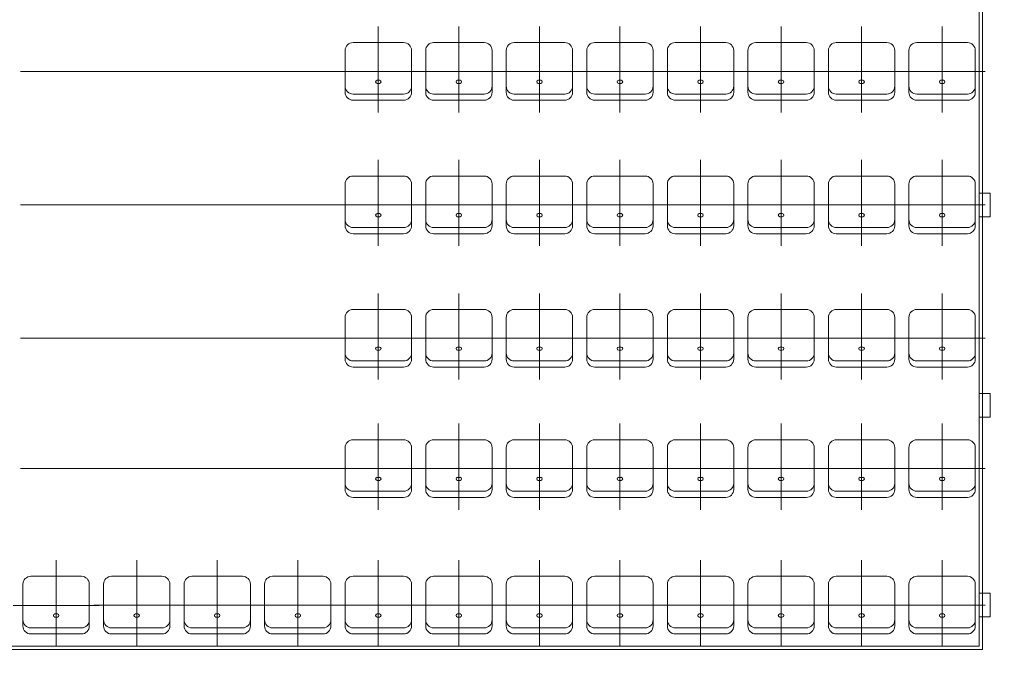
# Model space of a CAD drawing. Header units: millimetres. Extents: x 1962 to 3194, y -795 to -219.
# Tile 182 of 256: x 2482.96 to 2489.2, y -434.3 to -430.26. Entities that reach past the tile are written whole.
import ezdxf

# ---------------------------------------------------------------- set-up
doc = ezdxf.new("R2010")
doc.units = ezdxf.units.MM
doc.linetypes.add('ACAD_ISO03W100', pattern=[30, 12, -18])
doc.layers.get('0').update_dxf_attribs({"lineweight": 5})
doc.layers.get('Defpoints').update_dxf_attribs({"lineweight": 9})
doc.layers.add('A_obiekty trybuny', color=126, linetype='Continuous', lineweight=9)
doc.layers.add('A_wymiary detale', color=82, linetype='Continuous', lineweight=9)
doc.styles.add('wymiary pzt', font='txt')
doc.dimstyles.new('wymiary detale', dxfattribs={"dimtxt": 0.2, "dimasz": 0.05, "dimexe": 0.05, "dimexo": 0, "dimgap": 0.02, "dimtad": 1, "dimdec": 0, "dimlfac": 100, "dimzin": 0, "dimtxsty": 'wymiary pzt', "dimblk": 'OBLIQUE', "dimcen": 0.1, "dimdle": 0.05, "dimadec": 1, "dimazin": 0, "dimtfac": 1, "dimtmove": 0, "dimatfit": 3, "dimfxl": 0, "dimarcsym": 0})

# ---------------------------------------------------------------- blocks, each defined once
blk = doc.blocks.new('zw$C8B4')
at = {"layer": 'A_obiekty trybuny'}
for p, q in [((20.43, 1.6134), (20.43, 7.0204)), ((20.45, -0.02), (20.45, 6.9454)), ((20.43, 0.7684), (20.43, 4.5604)), ((16.785, 3.8229), (16.465, 3.8229)), ((17.295, 3.8229), (16.975, 3.8229)), ((17.805, 3.8229), (17.485, 3.8229)), ((18.315, 3.8229), (17.995, 3.8229)), ((18.825, 3.8229), (18.505, 3.8229)), ((19.335, 3.8229), (19.015, 3.8229)), ((19.845, 3.8229), (19.525, 3.8229)), ((20.355, 3.8229), (20.035, 3.8229)), ((16.415, 3.7729), (16.415, 3.5079)), ((16.835, 3.5079), (16.835, 3.7729)), ((16.925, 3.7729), (16.925, 3.5079)), ((17.345, 3.5079), (17.345, 3.7729)), ((17.435, 3.7729), (17.435, 3.5079)), ((17.855, 3.5079), (17.855, 3.7729)), ((17.945, 3.7729), (17.945, 3.5079)), ((18.365, 3.5079), (18.365, 3.7729)), ((18.455, 3.7729), (18.455, 3.5079)), ((18.875, 3.5079), (18.875, 3.7729)), ((18.965, 3.7729), (18.965, 3.5079)), ((19.385, 3.5079), (19.385, 3.7729)), ((19.475, 3.7729), (19.475, 3.5079)), ((19.895, 3.5079), (19.895, 3.7729)), ((19.985, 3.7729), (19.985, 3.5079)), ((20.405, 3.5079), (20.405, 3.7729)), ((20.43, 0), (20.43, 3.7154)), ((14.36, 3.6404), (16.49, 3.6404)), ((16.6255, 3.5848), (16.6169, 3.5848)), ((16.6169, 3.5649), (16.6255, 3.5649)), ((16.6331, 3.5848), (16.6255, 3.5848)), ((16.6255, 3.5649), (16.6331, 3.5649)), ((17.1355, 3.5848), (17.1269, 3.5848)), ((17.1269, 3.5649), (17.1355, 3.5649)), ((17.1431, 3.5848), (17.1355, 3.5848)), ((17.1355, 3.5649), (17.1431, 3.5649)), ((17.6455, 3.5848), (17.6369, 3.5848)), ((17.6369, 3.5649), (17.6455, 3.5649)), ((17.6531, 3.5848), (17.6455, 3.5848)), ((17.6455, 3.5649), (17.6531, 3.5649)), ((18.1555, 3.5848), (18.1469, 3.5848)), ((18.1469, 3.5649), (18.1555, 3.5649)), ((18.1631, 3.5848), (18.1555, 3.5848)), ((18.1555, 3.5649), (18.1631, 3.5649)), ((18.6655, 3.5848), (18.6569, 3.5848)), ((18.6569, 3.5649), (18.6655, 3.5649)), ((18.6731, 3.5848), (18.6655, 3.5848)), ((18.6655, 3.5649), (18.6731, 3.5649)), ((19.1755, 3.5848), (19.1669, 3.5848)), ((19.1669, 3.5649), (19.1755, 3.5649)), ((19.1831, 3.5848), (19.1755, 3.5848)), ((19.1755, 3.5649), (19.1831, 3.5649)), ((19.6855, 3.5848), (19.6769, 3.5848)), ((19.6769, 3.5649), (19.6855, 3.5649)), ((19.6931, 3.5848), (19.6855, 3.5848)), ((19.6855, 3.5649), (19.6931, 3.5649)), ((20.1955, 3.5848), (20.1869, 3.5848)), ((20.1869, 3.5649), (20.1955, 3.5649)), ((20.2031, 3.5848), (20.1955, 3.5848)), ((20.1955, 3.5649), (20.2031, 3.5649)), ((16.465, 3.4967), (16.785, 3.4967)), ((16.975, 3.4967), (17.295, 3.4967)), ((17.485, 3.4967), (17.805, 3.4967)), ((17.995, 3.4967), (18.315, 3.4967)), ((18.505, 3.4967), (18.825, 3.4967)), ((19.015, 3.4967), (19.335, 3.4967)), ((19.525, 3.4967), (19.845, 3.4967)), ((20.035, 3.4967), (20.355, 3.4967)), ((16.465, 3.4579), (16.785, 3.4579)), ((16.975, 3.4579), (17.295, 3.4579)), ((17.485, 3.4579), (17.805, 3.4579)), ((17.995, 3.4579), (18.315, 3.4579)), ((18.505, 3.4579), (18.825, 3.4579)), ((19.015, 3.4579), (19.335, 3.4579)), ((19.525, 3.4579), (19.845, 3.4579)), ((20.035, 3.4579), (20.355, 3.4579)), ((16.785, 2.9779), (16.465, 2.9779)), ((17.295, 2.9779), (16.975, 2.9779)), ((17.805, 2.9779), (17.485, 2.9779)), ((18.315, 2.9779), (17.995, 2.9779)), ((18.825, 2.9779), (18.505, 2.9779)), ((19.335, 2.9779), (19.015, 2.9779)), ((19.845, 2.9779), (19.525, 2.9779)), ((20.355, 2.9779), (20.035, 2.9779)), ((16.415, 2.9279), (16.415, 2.6629)), ((16.835, 2.6629), (16.835, 2.9279)), ((16.925, 2.9279), (16.925, 2.6629)), ((17.345, 2.6629), (17.345, 2.9279)), ((17.435, 2.9279), (17.435, 2.6629)), ((17.855, 2.6629), (17.855, 2.9279)), ((17.945, 2.9279), (17.945, 2.6629)), ((18.365, 2.6629), (18.365, 2.9279)), ((18.455, 2.9279), (18.455, 2.6629)), ((18.875, 2.6629), (18.875, 2.9279)), ((18.965, 2.9279), (18.965, 2.6629)), ((19.385, 2.6629), (19.385, 2.9279)), ((19.475, 2.9279), (19.475, 2.6629)), ((19.895, 2.6629), (19.895, 2.9279)), ((19.985, 2.9279), (19.985, 2.6629)), ((20.405, 2.6629), (20.405, 2.9279)), ((14.36, 2.7954), (16.49, 2.7954)), ((16.6255, 2.7398), (16.6169, 2.7398)), ((16.6169, 2.7199), (16.6255, 2.7199)), ((16.6331, 2.7398), (16.6255, 2.7398)), ((16.6255, 2.7199), (16.6331, 2.7199)), ((17.1355, 2.7398), (17.1269, 2.7398)), ((17.1269, 2.7199), (17.1355, 2.7199)), ((17.1431, 2.7398), (17.1355, 2.7398)), ((17.1355, 2.7199), (17.1431, 2.7199)), ((17.6455, 2.7398), (17.6369, 2.7398)), ((17.6369, 2.7199), (17.6455, 2.7199)), ((17.6531, 2.7398), (17.6455, 2.7398)), ((17.6455, 2.7199), (17.6531, 2.7199)), ((18.1555, 2.7398), (18.1469, 2.7398)), ((18.1469, 2.7199), (18.1555, 2.7199)), ((18.1631, 2.7398), (18.1555, 2.7398)), ((18.1555, 2.7199), (18.1631, 2.7199)), ((18.6655, 2.7398), (18.6569, 2.7398)), ((18.6569, 2.7199), (18.6655, 2.7199)), ((18.6731, 2.7398), (18.6655, 2.7398)), ((18.6655, 2.7199), (18.6731, 2.7199)), ((19.1755, 2.7398), (19.1669, 2.7398)), ((19.1669, 2.7199), (19.1755, 2.7199)), ((19.1831, 2.7398), (19.1755, 2.7398)), ((19.1755, 2.7199), (19.1831, 2.7199)), ((19.6855, 2.7398), (19.6769, 2.7398)), ((19.6769, 2.7199), (19.6855, 2.7199)), ((19.6931, 2.7398), (19.6855, 2.7398)), ((19.6855, 2.7199), (19.6931, 2.7199)), ((20.1955, 2.7398), (20.1869, 2.7398)), ((20.1869, 2.7199), (20.1955, 2.7199)), ((20.2031, 2.7398), (20.1955, 2.7398)), ((20.1955, 2.7199), (20.2031, 2.7199)), ((16.465, 2.6517), (16.785, 2.6517)), ((16.975, 2.6517), (17.295, 2.6517)), ((17.485, 2.6517), (17.805, 2.6517)), ((17.995, 2.6517), (18.315, 2.6517)), ((18.505, 2.6517), (18.825, 2.6517)), ((19.015, 2.6517), (19.335, 2.6517)), ((19.525, 2.6517), (19.845, 2.6517)), ((20.035, 2.6517), (20.355, 2.6517)), ((16.465, 2.6129), (16.785, 2.6129)), ((16.975, 2.6129), (17.295, 2.6129)), ((17.485, 2.6129), (17.805, 2.6129)), ((17.995, 2.6129), (18.315, 2.6129)), ((18.505, 2.6129), (18.825, 2.6129)), ((19.015, 2.6129), (19.335, 2.6129)), ((19.525, 2.6129), (19.845, 2.6129)), ((20.035, 2.6129), (20.355, 2.6129)), ((16.785, 2.1329), (16.465, 2.1329)), ((17.295, 2.1329), (16.975, 2.1329)), ((17.805, 2.1329), (17.485, 2.1329)), ((18.315, 2.1329), (17.995, 2.1329)), ((18.825, 2.1329), (18.505, 2.1329)), ((19.335, 2.1329), (19.015, 2.1329)), ((19.845, 2.1329), (19.525, 2.1329)), ((20.355, 2.1329), (20.035, 2.1329)), ((16.415, 2.0829), (16.415, 1.8179)), ((16.835, 1.8179), (16.835, 2.0829)), ((16.925, 2.0829), (16.925, 1.8179)), ((17.345, 1.8179), (17.345, 2.0829)), ((17.435, 2.0829), (17.435, 1.8179)), ((17.855, 1.8179), (17.855, 2.0829)), ((17.945, 2.0829), (17.945, 1.8179)), ((18.365, 1.8179), (18.365, 2.0829)), ((18.455, 2.0829), (18.455, 1.8179)), ((18.875, 1.8179), (18.875, 2.0829)), ((18.965, 2.0829), (18.965, 1.8179)), ((19.385, 1.8179), (19.385, 2.0829)), ((19.475, 2.0829), (19.475, 1.8179)), ((19.895, 1.8179), (19.895, 2.0829)), ((19.985, 2.0829), (19.985, 1.8179)), ((20.405, 1.8179), (20.405, 2.0829)), ((14.36, 1.9504), (16.49, 1.9504)), ((16.6255, 1.8948), (16.6169, 1.8948)), ((16.6169, 1.8749), (16.6255, 1.8749)), ((16.6331, 1.8948), (16.6255, 1.8948)), ((16.6255, 1.8749), (16.6331, 1.8749)), ((17.1355, 1.8948), (17.1269, 1.8948)), ((17.1269, 1.8749), (17.1355, 1.8749)), ((17.1431, 1.8948), (17.1355, 1.8948)), ((17.1355, 1.8749), (17.1431, 1.8749)), ((17.6455, 1.8948), (17.6369, 1.8948)), ((17.6369, 1.8749), (17.6455, 1.8749)), ((17.6531, 1.8948), (17.6455, 1.8948)), ((17.6455, 1.8749), (17.6531, 1.8749)), ((18.1555, 1.8948), (18.1469, 1.8948)), ((18.1469, 1.8749), (18.1555, 1.8749)), ((18.1631, 1.8948), (18.1555, 1.8948)), ((18.1555, 1.8749), (18.1631, 1.8749)), ((18.6655, 1.8948), (18.6569, 1.8948)), ((18.6569, 1.8749), (18.6655, 1.8749)), ((18.6731, 1.8948), (18.6655, 1.8948)), ((18.6655, 1.8749), (18.6731, 1.8749)), ((19.1755, 1.8948), (19.1669, 1.8948)), ((19.1669, 1.8749), (19.1755, 1.8749)), ((19.1831, 1.8948), (19.1755, 1.8948)), ((19.1755, 1.8749), (19.1831, 1.8749)), ((19.6855, 1.8948), (19.6769, 1.8948)), ((19.6769, 1.8749), (19.6855, 1.8749)), ((19.6931, 1.8948), (19.6855, 1.8948)), ((19.6855, 1.8749), (19.6931, 1.8749)), ((20.1955, 1.8948), (20.1869, 1.8948)), ((20.1869, 1.8749), (20.1955, 1.8749)), ((20.2031, 1.8948), (20.1955, 1.8948)), ((20.1955, 1.8749), (20.2031, 1.8749)), ((16.465, 1.8067), (16.785, 1.8067)), ((16.465, 1.7679), (16.785, 1.7679)), ((16.975, 1.8067), (17.295, 1.8067)), ((16.975, 1.7679), (17.295, 1.7679)), ((17.485, 1.8067), (17.805, 1.8067)), ((17.485, 1.7679), (17.805, 1.7679)), ((17.995, 1.8067), (18.315, 1.8067)), ((17.995, 1.7679), (18.315, 1.7679)), ((18.505, 1.8067), (18.825, 1.8067)), ((18.505, 1.7679), (18.825, 1.7679)), ((19.015, 1.8067), (19.335, 1.8067)), ((19.015, 1.7679), (19.335, 1.7679)), ((19.525, 1.8067), (19.845, 1.8067)), ((19.525, 1.7679), (19.845, 1.7679)), ((20.035, 1.8067), (20.355, 1.8067)), ((20.035, 1.7679), (20.355, 1.7679)), ((16.415, 1.2579), (16.415, 0.9929)), ((16.785, 1.3079), (16.465, 1.3079)), ((16.835, 0.9929), (16.835, 1.2579)), ((16.925, 1.2579), (16.925, 0.9929)), ((17.295, 1.3079), (16.975, 1.3079)), ((17.345, 0.9929), (17.345, 1.2579)), ((17.435, 1.2579), (17.435, 0.9929)), ((17.805, 1.3079), (17.485, 1.3079)), ((17.855, 0.9929), (17.855, 1.2579)), ((17.945, 1.2579), (17.945, 0.9929)), ((18.315, 1.3079), (17.995, 1.3079)), ((18.365, 0.9929), (18.365, 1.2579)), ((18.455, 1.2579), (18.455, 0.9929)), ((18.825, 1.3079), (18.505, 1.3079)), ((18.875, 0.9929), (18.875, 1.2579)), ((18.965, 1.2579), (18.965, 0.9929)), ((19.335, 1.3079), (19.015, 1.3079)), ((19.385, 0.9929), (19.385, 1.2579)), ((19.475, 1.2579), (19.475, 0.9929)), ((19.845, 1.3079), (19.525, 1.3079)), ((19.895, 0.9929), (19.895, 1.2579)), ((19.985, 1.2579), (19.985, 0.9929)), ((20.355, 1.3079), (20.035, 1.3079)), ((20.405, 0.9929), (20.405, 1.2579)), ((14.36, 1.1254), (16.49, 1.1254)), ((16.6255, 1.0698), (16.6169, 1.0698)), ((16.6331, 1.0698), (16.6255, 1.0698)), ((17.1355, 1.0698), (17.1269, 1.0698)), ((17.1431, 1.0698), (17.1355, 1.0698)), ((17.6455, 1.0698), (17.6369, 1.0698)), ((17.6531, 1.0698), (17.6455, 1.0698)), ((18.1555, 1.0698), (18.1469, 1.0698)), ((18.1631, 1.0698), (18.1555, 1.0698)), ((18.6655, 1.0698), (18.6569, 1.0698)), ((18.6731, 1.0698), (18.6655, 1.0698)), ((19.1755, 1.0698), (19.1669, 1.0698)), ((19.1831, 1.0698), (19.1755, 1.0698)), ((19.6855, 1.0698), (19.6769, 1.0698)), ((19.6931, 1.0698), (19.6855, 1.0698)), ((20.1955, 1.0698), (20.1869, 1.0698)), ((20.2031, 1.0698), (20.1955, 1.0698)), ((16.6169, 1.0499), (16.6255, 1.0499)), ((16.6255, 1.0499), (16.6331, 1.0499)), ((17.1269, 1.0499), (17.1355, 1.0499)), ((17.1355, 1.0499), (17.1431, 1.0499)), ((17.6369, 1.0499), (17.6455, 1.0499)), ((17.6455, 1.0499), (17.6531, 1.0499)), ((18.1469, 1.0499), (18.1555, 1.0499)), ((18.1555, 1.0499), (18.1631, 1.0499)), ((18.6569, 1.0499), (18.6655, 1.0499)), ((18.6655, 1.0499), (18.6731, 1.0499)), ((19.1669, 1.0499), (19.1755, 1.0499)), ((19.1755, 1.0499), (19.1831, 1.0499)), ((19.6769, 1.0499), (19.6855, 1.0499)), ((19.6855, 1.0499), (19.6931, 1.0499)), ((20.1869, 1.0499), (20.1955, 1.0499)), ((20.1955, 1.0499), (20.2031, 1.0499)), ((16.465, 0.9817), (16.785, 0.9817)), ((16.465, 0.9429), (16.785, 0.9429)), ((16.975, 0.9817), (17.295, 0.9817)), ((16.975, 0.9429), (17.295, 0.9429)), ((17.485, 0.9817), (17.805, 0.9817)), ((17.485, 0.9429), (17.805, 0.9429)), ((17.995, 0.9817), (18.315, 0.9817)), ((17.995, 0.9429), (18.315, 0.9429)), ((18.505, 0.9817), (18.825, 0.9817)), ((18.505, 0.9429), (18.825, 0.9429)), ((19.015, 0.9817), (19.335, 0.9817)), ((19.015, 0.9429), (19.335, 0.9429)), ((19.525, 0.9817), (19.845, 0.9817)), ((19.525, 0.9429), (19.845, 0.9429)), ((20.035, 0.9817), (20.355, 0.9817)), ((20.035, 0.9429), (20.355, 0.9429)), ((14.745, 0.4429), (14.425, 0.4429)), ((15.255, 0.4429), (14.935, 0.4429)), ((15.765, 0.4429), (15.445, 0.4429)), ((16.275, 0.4429), (15.955, 0.4429)), ((16.785, 0.4429), (16.465, 0.4429)), ((17.295, 0.4429), (16.975, 0.4429)), ((17.805, 0.4429), (17.485, 0.4429)), ((18.315, 0.4429), (17.995, 0.4429)), ((18.825, 0.4429), (18.505, 0.4429)), ((19.335, 0.4429), (19.015, 0.4429)), ((19.845, 0.4429), (19.525, 0.4429)), ((20.355, 0.4429), (20.035, 0.4429)), ((14.375, 0.3929), (14.375, 0.1279)), ((14.795, 0.1279), (14.795, 0.3929)), ((14.885, 0.3929), (14.885, 0.1279)), ((15.305, 0.1279), (15.305, 0.3929)), ((15.395, 0.3929), (15.395, 0.1279)), ((15.815, 0.1279), (15.815, 0.3929)), ((15.905, 0.3929), (15.905, 0.1279)), ((16.325, 0.1279), (16.325, 0.3929)), ((16.415, 0.3929), (16.415, 0.1279)), ((16.835, 0.1279), (16.835, 0.3929)), ((16.925, 0.3929), (16.925, 0.1279)), ((17.345, 0.1279), (17.345, 0.3929)), ((17.435, 0.3929), (17.435, 0.1279)), ((17.855, 0.1279), (17.855, 0.3929)), ((17.945, 0.3929), (17.945, 0.1279)), ((18.365, 0.1279), (18.365, 0.3929)), ((18.455, 0.3929), (18.455, 0.1279)), ((18.875, 0.1279), (18.875, 0.3929)), ((18.965, 0.3929), (18.965, 0.1279)), ((19.385, 0.1279), (19.385, 0.3929)), ((19.475, 0.3929), (19.475, 0.1279)), ((19.895, 0.1279), (19.895, 0.3929)), ((19.985, 0.3929), (19.985, 0.1279)), ((20.405, 0.1279), (20.405, 0.3929)), ((14.5855, 0.2048), (14.5769, 0.2048)), ((14.5931, 0.2048), (14.5855, 0.2048)), ((15.0955, 0.2048), (15.0869, 0.2048)), ((15.1031, 0.2048), (15.0955, 0.2048)), ((15.6055, 0.2048), (15.5969, 0.2048)), ((15.6131, 0.2048), (15.6055, 0.2048)), ((16.1155, 0.2048), (16.1069, 0.2048)), ((16.1231, 0.2048), (16.1155, 0.2048)), ((16.6255, 0.2048), (16.6169, 0.2048)), ((16.6331, 0.2048), (16.6255, 0.2048)), ((17.1355, 0.2048), (17.1269, 0.2048)), ((17.1431, 0.2048), (17.1355, 0.2048)), ((17.6455, 0.2048), (17.6369, 0.2048)), ((17.6531, 0.2048), (17.6455, 0.2048)), ((18.1555, 0.2048), (18.1469, 0.2048)), ((18.1631, 0.2048), (18.1555, 0.2048)), ((18.6655, 0.2048), (18.6569, 0.2048)), ((18.6731, 0.2048), (18.6655, 0.2048)), ((19.1755, 0.2048), (19.1669, 0.2048)), ((19.1831, 0.2048), (19.1755, 0.2048)), ((19.6855, 0.2048), (19.6769, 0.2048)), ((19.6931, 0.2048), (19.6855, 0.2048)), ((20.1955, 0.2048), (20.1869, 0.2048)), ((20.2031, 0.2048), (20.1955, 0.2048)), ((14.5769, 0.1849), (14.5855, 0.1849)), ((14.5855, 0.1849), (14.5931, 0.1849)), ((15.0869, 0.1849), (15.0955, 0.1849)), ((15.0955, 0.1849), (15.1031, 0.1849)), ((15.5969, 0.1849), (15.6055, 0.1849)), ((15.6055, 0.1849), (15.6131, 0.1849)), ((16.1069, 0.1849), (16.1155, 0.1849)), ((16.1155, 0.1849), (16.1231, 0.1849)), ((16.6169, 0.1849), (16.6255, 0.1849)), ((16.6255, 0.1849), (16.6331, 0.1849)), ((17.1269, 0.1849), (17.1355, 0.1849)), ((17.1355, 0.1849), (17.1431, 0.1849)), ((17.6369, 0.1849), (17.6455, 0.1849)), ((17.6455, 0.1849), (17.6531, 0.1849)), ((18.1469, 0.1849), (18.1555, 0.1849)), ((18.1555, 0.1849), (18.1631, 0.1849)), ((18.6569, 0.1849), (18.6655, 0.1849)), ((18.6655, 0.1849), (18.6731, 0.1849)), ((19.1669, 0.1849), (19.1755, 0.1849)), ((19.1755, 0.1849), (19.1831, 0.1849)), ((19.6769, 0.1849), (19.6855, 0.1849)), ((19.6855, 0.1849), (19.6931, 0.1849)), ((20.1869, 0.1849), (20.1955, 0.1849)), ((20.1955, 0.1849), (20.2031, 0.1849)), ((14.425, 0.1167), (14.745, 0.1167)), ((14.425, 0.0779), (14.745, 0.0779)), ((14.935, 0.1167), (15.255, 0.1167)), ((14.935, 0.0779), (15.255, 0.0779)), ((15.445, 0.1167), (15.765, 0.1167)), ((15.445, 0.0779), (15.765, 0.0779)), ((15.955, 0.1167), (16.275, 0.1167)), ((15.955, 0.0779), (16.275, 0.0779)), ((16.465, 0.1167), (16.785, 0.1167)), ((16.465, 0.0779), (16.785, 0.0779)), ((16.975, 0.1167), (17.295, 0.1167)), ((16.975, 0.0779), (17.295, 0.0779)), ((17.485, 0.1167), (17.805, 0.1167)), ((17.485, 0.0779), (17.805, 0.0779)), ((17.995, 0.1167), (18.315, 0.1167)), ((17.995, 0.0779), (18.315, 0.0779)), ((18.505, 0.1167), (18.825, 0.1167)), ((18.505, 0.0779), (18.825, 0.0779)), ((19.015, 0.1167), (19.335, 0.1167)), ((19.015, 0.0779), (19.335, 0.0779)), ((19.525, 0.1167), (19.845, 0.1167)), ((19.525, 0.0779), (19.845, 0.0779)), ((20.035, 0.1167), (20.355, 0.1167)), ((20.035, 0.0779), (20.355, 0.0779)), ((0.07, 0), (20.43, 0)), ((0.05, -0.02), (20.45, -0.02))]:
    blk.add_line(p, q, dxfattribs=at)
at = {"layer": 'A_obiekty trybuny', "linetype": 'ACAD_ISO03W100', "ltscale": 0.1}
for p, q in [((16.625, 3.38), (16.625, 3.9247)), ((17.135, 3.38), (17.135, 3.9247)), ((17.645, 3.38), (17.645, 3.9247)), ((18.155, 3.38), (18.155, 3.9247)), ((18.665, 3.38), (18.665, 3.9247)), ((19.175, 3.38), (19.175, 3.9247)), ((19.685, 3.38), (19.685, 3.9247)), ((20.195, 3.38), (20.195, 3.9247)), ((16.8974, 3.6404), (16.3526, 3.6404)), ((17.4074, 3.6404), (16.8626, 3.6404)), ((17.9174, 3.6404), (17.3726, 3.6404)), ((18.4274, 3.6404), (17.8826, 3.6404)), ((18.9374, 3.6404), (18.3926, 3.6404)), ((19.4474, 3.6404), (18.9026, 3.6404)), ((19.9574, 3.6404), (19.4126, 3.6404)), ((20.4674, 3.6404), (19.9226, 3.6404)), ((16.625, 2.535), (16.625, 3.0797)), ((17.135, 2.535), (17.135, 3.0797)), ((17.645, 2.535), (17.645, 3.0797)), ((18.155, 2.535), (18.155, 3.0797)), ((18.665, 2.535), (18.665, 3.0797)), ((19.175, 2.535), (19.175, 3.0797)), ((19.685, 2.535), (19.685, 3.0797)), ((20.195, 2.535), (20.195, 3.0797)), ((16.8974, 2.7954), (16.3526, 2.7954)), ((17.4074, 2.7954), (16.8626, 2.7954)), ((17.9174, 2.7954), (17.3726, 2.7954)), ((18.4274, 2.7954), (17.8826, 2.7954)), ((18.9374, 2.7954), (18.3926, 2.7954)), ((19.4474, 2.7954), (18.9026, 2.7954)), ((19.9574, 2.7954), (19.4126, 2.7954)), ((20.4674, 2.7954), (19.9226, 2.7954)), ((16.625, 1.69), (16.625, 2.2347)), ((17.135, 1.69), (17.135, 2.2347)), ((17.645, 1.69), (17.645, 2.2347)), ((18.155, 1.69), (18.155, 2.2347)), ((18.665, 1.69), (18.665, 2.2347)), ((19.175, 1.69), (19.175, 2.2347)), ((19.685, 1.69), (19.685, 2.2347)), ((20.195, 1.69), (20.195, 2.2347)), ((16.8974, 1.9504), (16.3526, 1.9504)), ((17.4074, 1.9504), (16.8626, 1.9504)), ((17.9174, 1.9504), (17.3726, 1.9504)), ((18.4274, 1.9504), (17.8826, 1.9504)), ((18.9374, 1.9504), (18.3926, 1.9504)), ((19.4474, 1.9504), (18.9026, 1.9504)), ((19.9574, 1.9504), (19.4126, 1.9504)), ((20.4674, 1.9504), (19.9226, 1.9504)), ((16.625, 0.865), (16.625, 1.4097)), ((17.135, 0.865), (17.135, 1.4097)), ((17.645, 0.865), (17.645, 1.4097)), ((18.155, 0.865), (18.155, 1.4097)), ((18.665, 0.865), (18.665, 1.4097)), ((19.175, 0.865), (19.175, 1.4097)), ((19.685, 0.865), (19.685, 1.4097)), ((20.195, 0.865), (20.195, 1.4097)), ((16.8974, 1.1254), (16.3526, 1.1254)), ((17.4074, 1.1254), (16.8626, 1.1254)), ((17.9174, 1.1254), (17.3726, 1.1254)), ((18.4274, 1.1254), (17.8826, 1.1254)), ((18.9374, 1.1254), (18.3926, 1.1254)), ((19.4474, 1.1254), (18.9026, 1.1254)), ((19.9574, 1.1254), (19.4126, 1.1254)), ((20.4674, 1.1254), (19.9226, 1.1254)), ((14.585, 0), (14.585, 0.5447)), ((15.095, 0), (15.095, 0.5447)), ((15.605, 0), (15.605, 0.5447)), ((16.115, 0), (16.115, 0.5447)), ((16.625, 0), (16.625, 0.5447)), ((17.135, 0), (17.135, 0.5447)), ((17.645, 0), (17.645, 0.5447)), ((18.155, 0), (18.155, 0.5447)), ((18.665, 0), (18.665, 0.5447)), ((19.175, 0), (19.175, 0.5447)), ((19.685, 0), (19.685, 0.5447)), ((20.195, 0), (20.195, 0.5447)), ((14.8583, 0.2575), (14.3136, 0.2575)), ((15.3674, 0.2604), (14.8226, 0.2604)), ((15.8774, 0.2604), (15.3326, 0.2604)), ((16.3883, 0.2604), (15.8436, 0.2604)), ((16.8974, 0.2604), (16.3526, 0.2604)), ((17.4074, 0.2604), (16.8626, 0.2604)), ((17.9174, 0.2604), (17.3726, 0.2604)), ((18.4274, 0.2604), (17.8826, 0.2604)), ((18.9374, 0.2604), (18.3926, 0.2604)), ((19.4474, 0.2604), (18.9026, 0.2604)), ((19.9574, 0.2604), (19.4126, 0.2604)), ((20.4674, 0.2604), (19.9226, 0.2604))]:
    blk.add_line(p, q, dxfattribs=at)
at = {"layer": 'A_obiekty trybuny'}
for points in [[(20.43, 2.7204), (20.43, 2.8704), (20.5, 2.8704), (20.5, 2.7204)], [(20.5, 1.4504), (20.5, 1.6004), (20.43, 1.6004), (20.43, 1.4504)], [(20.43, 0.1854), (20.43, 0.3354), (20.5, 0.3354), (20.5, 0.1854)]]:
    blk.add_lwpolyline(points, close=True, dxfattribs=at)
for centre, radius, start, end in [((16.465, 3.7729), 0.05, 90, 180), ((16.785, 3.7729), 0.05, 0, 90), ((16.975, 3.7729), 0.05, 90, 180), ((17.295, 3.7729), 0.05, 0, 90), ((17.485, 3.7729), 0.05, 90, 180), ((17.805, 3.7729), 0.05, 0, 90), ((17.995, 3.7729), 0.05, 90, 180), ((18.315, 3.7729), 0.05, 0, 90), ((18.505, 3.7729), 0.05, 90, 180), ((18.825, 3.7729), 0.05, 0, 90), ((19.015, 3.7729), 0.05, 90, 180), ((19.335, 3.7729), 0.05, 0, 90), ((19.525, 3.7729), 0.05, 90, 180), ((19.845, 3.7729), 0.05, 0, 90), ((20.035, 3.7729), 0.05, 90, 180), ((20.355, 3.7729), 0.05, 0, 90), ((16.6181, 3.5744), 0.0105, 96.38935, 177.45285), ((16.6181, 3.5753), 0.0105, 182.54715, 263.61065), ((16.6319, 3.5744), 0.0105, 2.54715, 83.61065), ((16.6319, 3.5753), 0.0105, 276.38935, 357.45285), ((17.1281, 3.5744), 0.0105, 96.38935, 177.45285), ((17.1281, 3.5753), 0.0105, 182.54715, 263.61065), ((17.1419, 3.5744), 0.0105, 2.54715, 83.61065), ((17.1419, 3.5753), 0.0105, 276.38935, 357.45285), ((17.6381, 3.5744), 0.0105, 96.38935, 177.45285), ((17.6381, 3.5753), 0.0105, 182.54715, 263.61065), ((17.6519, 3.5744), 0.0105, 2.54715, 83.61065), ((17.6519, 3.5753), 0.0105, 276.38935, 357.45285), ((18.1481, 3.5744), 0.0105, 96.38935, 177.45285), ((18.1481, 3.5753), 0.0105, 182.54715, 263.61065), ((18.1619, 3.5744), 0.0105, 2.54715, 83.61065), ((18.1619, 3.5753), 0.0105, 276.38935, 357.45285), ((18.6581, 3.5744), 0.0105, 96.38935, 177.45285), ((18.6581, 3.5753), 0.0105, 182.54715, 263.61065), ((18.6719, 3.5744), 0.0105, 2.54715, 83.61065), ((18.6719, 3.5753), 0.0105, 276.38935, 357.45285), ((19.1681, 3.5744), 0.0105, 96.38935, 177.45285), ((19.1681, 3.5753), 0.0105, 182.54715, 263.61065), ((19.1819, 3.5744), 0.0105, 2.54715, 83.61065), ((19.1819, 3.5753), 0.0105, 276.38935, 357.45285), ((19.6781, 3.5744), 0.0105, 96.38935, 177.45285), ((19.6781, 3.5753), 0.0105, 182.54715, 263.61065), ((19.6919, 3.5744), 0.0105, 2.54715, 83.61065), ((19.6919, 3.5753), 0.0105, 276.38935, 357.45285), ((20.1881, 3.5744), 0.0105, 96.38935, 177.45285), ((20.1881, 3.5753), 0.0105, 182.54715, 263.61065), ((20.2019, 3.5744), 0.0105, 2.54715, 83.61065), ((20.2019, 3.5753), 0.0105, 276.38935, 357.45285), ((16.465, 3.5467), 0.05, 180, 270), ((16.465, 3.5079), 0.05, 180, 270), ((16.785, 3.5467), 0.05, 270, 0), ((16.785, 3.5079), 0.05, 270, 0), ((16.975, 3.5467), 0.05, 180, 270), ((16.975, 3.5079), 0.05, 180, 270), ((17.295, 3.5467), 0.05, 270, 0), ((17.295, 3.5079), 0.05, 270, 0), ((17.485, 3.5467), 0.05, 180, 270), ((17.485, 3.5079), 0.05, 180, 270), ((17.805, 3.5467), 0.05, 270, 0), ((17.805, 3.5079), 0.05, 270, 0), ((17.995, 3.5467), 0.05, 180, 270), ((17.995, 3.5079), 0.05, 180, 270), ((18.315, 3.5467), 0.05, 270, 0), ((18.315, 3.5079), 0.05, 270, 0), ((18.505, 3.5467), 0.05, 180, 270), ((18.505, 3.5079), 0.05, 180, 270), ((18.825, 3.5467), 0.05, 270, 0), ((18.825, 3.5079), 0.05, 270, 0), ((19.015, 3.5467), 0.05, 180, 270), ((19.015, 3.5079), 0.05, 180, 270), ((19.335, 3.5467), 0.05, 270, 0), ((19.335, 3.5079), 0.05, 270, 0), ((19.525, 3.5467), 0.05, 180, 270), ((19.525, 3.5079), 0.05, 180, 270), ((19.845, 3.5467), 0.05, 270, 0), ((19.845, 3.5079), 0.05, 270, 0), ((20.035, 3.5467), 0.05, 180, 270), ((20.035, 3.5079), 0.05, 180, 270), ((20.355, 3.5467), 0.05, 270, 0), ((20.355, 3.5079), 0.05, 270, 0), ((16.465, 2.9279), 0.05, 90, 180), ((16.785, 2.9279), 0.05, 0, 90), ((16.975, 2.9279), 0.05, 90, 180), ((17.295, 2.9279), 0.05, 0, 90), ((17.485, 2.9279), 0.05, 90, 180), ((17.805, 2.9279), 0.05, 0, 90), ((17.995, 2.9279), 0.05, 90, 180), ((18.315, 2.9279), 0.05, 0, 90), ((18.505, 2.9279), 0.05, 90, 180), ((18.825, 2.9279), 0.05, 0, 90), ((19.015, 2.9279), 0.05, 90, 180), ((19.335, 2.9279), 0.05, 0, 90), ((19.525, 2.9279), 0.05, 90, 180), ((19.845, 2.9279), 0.05, 0, 90), ((20.035, 2.9279), 0.05, 90, 180), ((20.355, 2.9279), 0.05, 0, 90), ((16.465, 2.7017), 0.05, 180, 270), ((16.6181, 2.7294), 0.0105, 96.38935, 177.45285), ((16.6181, 2.7303), 0.0105, 182.54715, 263.61065), ((16.6319, 2.7294), 0.0105, 2.54715, 83.61065), ((16.6319, 2.7303), 0.0105, 276.38935, 357.45285), ((16.785, 2.7017), 0.05, 270, 0), ((16.975, 2.7017), 0.05, 180, 270), ((17.1281, 2.7294), 0.0105, 96.38935, 177.45285), ((17.1281, 2.7303), 0.0105, 182.54715, 263.61065), ((17.1419, 2.7294), 0.0105, 2.54715, 83.61065), ((17.1419, 2.7303), 0.0105, 276.38935, 357.45285), ((17.295, 2.7017), 0.05, 270, 0), ((17.485, 2.7017), 0.05, 180, 270), ((17.6381, 2.7294), 0.0105, 96.38935, 177.45285), ((17.6381, 2.7303), 0.0105, 182.54715, 263.61065), ((17.6519, 2.7294), 0.0105, 2.54715, 83.61065), ((17.6519, 2.7303), 0.0105, 276.38935, 357.45285), ((17.805, 2.7017), 0.05, 270, 0), ((17.995, 2.7017), 0.05, 180, 270), ((18.1481, 2.7294), 0.0105, 96.38935, 177.45285), ((18.1481, 2.7303), 0.0105, 182.54715, 263.61065), ((18.1619, 2.7294), 0.0105, 2.54715, 83.61065), ((18.1619, 2.7303), 0.0105, 276.38935, 357.45285), ((18.315, 2.7017), 0.05, 270, 0), ((18.505, 2.7017), 0.05, 180, 270), ((18.6581, 2.7294), 0.0105, 96.38935, 177.45285), ((18.6581, 2.7303), 0.0105, 182.54715, 263.61065), ((18.6719, 2.7294), 0.0105, 2.54715, 83.61065), ((18.6719, 2.7303), 0.0105, 276.38935, 357.45285), ((18.825, 2.7017), 0.05, 270, 0), ((19.015, 2.7017), 0.05, 180, 270), ((19.1681, 2.7294), 0.0105, 96.38935, 177.45285), ((19.1681, 2.7303), 0.0105, 182.54715, 263.61065), ((19.1819, 2.7294), 0.0105, 2.54715, 83.61065), ((19.1819, 2.7303), 0.0105, 276.38935, 357.45285), ((19.335, 2.7017), 0.05, 270, 0), ((19.525, 2.7017), 0.05, 180, 270), ((19.6781, 2.7294), 0.0105, 96.38935, 177.45285), ((19.6781, 2.7303), 0.0105, 182.54715, 263.61065), ((19.6919, 2.7294), 0.0105, 2.54715, 83.61065), ((19.6919, 2.7303), 0.0105, 276.38935, 357.45285), ((19.845, 2.7017), 0.05, 270, 0), ((20.035, 2.7017), 0.05, 180, 270), ((20.1881, 2.7294), 0.0105, 96.38935, 177.45285), ((20.1881, 2.7303), 0.0105, 182.54715, 263.61065), ((20.2019, 2.7294), 0.0105, 2.54715, 83.61065), ((20.2019, 2.7303), 0.0105, 276.38935, 357.45285), ((20.355, 2.7017), 0.05, 270, 0), ((16.465, 2.6629), 0.05, 180, 270), ((16.785, 2.6629), 0.05, 270, 0), ((16.975, 2.6629), 0.05, 180, 270), ((17.295, 2.6629), 0.05, 270, 0), ((17.485, 2.6629), 0.05, 180, 270), ((17.805, 2.6629), 0.05, 270, 0), ((17.995, 2.6629), 0.05, 180, 270), ((18.315, 2.6629), 0.05, 270, 0), ((18.505, 2.6629), 0.05, 180, 270), ((18.825, 2.6629), 0.05, 270, 0), ((19.015, 2.6629), 0.05, 180, 270), ((19.335, 2.6629), 0.05, 270, 0), ((19.525, 2.6629), 0.05, 180, 270), ((19.845, 2.6629), 0.05, 270, 0), ((20.035, 2.6629), 0.05, 180, 270), ((20.355, 2.6629), 0.05, 270, 0), ((16.465, 2.0829), 0.05, 90, 180), ((16.785, 2.0829), 0.05, 0, 90), ((16.975, 2.0829), 0.05, 90, 180), ((17.295, 2.0829), 0.05, 0, 90), ((17.485, 2.0829), 0.05, 90, 180), ((17.805, 2.0829), 0.05, 0, 90), ((17.995, 2.0829), 0.05, 90, 180), ((18.315, 2.0829), 0.05, 0, 90), ((18.505, 2.0829), 0.05, 90, 180), ((18.825, 2.0829), 0.05, 0, 90), ((19.015, 2.0829), 0.05, 90, 180), ((19.335, 2.0829), 0.05, 0, 90), ((19.525, 2.0829), 0.05, 90, 180), ((19.845, 2.0829), 0.05, 0, 90), ((20.035, 2.0829), 0.05, 90, 180), ((20.355, 2.0829), 0.05, 0, 90), ((16.6181, 1.8844), 0.0105, 96.38935, 177.45285), ((16.6181, 1.8853), 0.0105, 182.54715, 263.61065), ((16.6319, 1.8844), 0.0105, 2.54715, 83.61065), ((16.6319, 1.8853), 0.0105, 276.38935, 357.45285), ((17.1281, 1.8844), 0.0105, 96.38935, 177.45285), ((17.1281, 1.8853), 0.0105, 182.54715, 263.61065), ((17.1419, 1.8844), 0.0105, 2.54715, 83.61065), ((17.1419, 1.8853), 0.0105, 276.38935, 357.45285), ((17.6381, 1.8844), 0.0105, 96.38935, 177.45285), ((17.6381, 1.8853), 0.0105, 182.54715, 263.61065), ((17.6519, 1.8844), 0.0105, 2.54715, 83.61065), ((17.6519, 1.8853), 0.0105, 276.38935, 357.45285), ((18.1481, 1.8844), 0.0105, 96.38935, 177.45285), ((18.1481, 1.8853), 0.0105, 182.54715, 263.61065), ((18.1619, 1.8844), 0.0105, 2.54715, 83.61065), ((18.1619, 1.8853), 0.0105, 276.38935, 357.45285), ((18.6581, 1.8844), 0.0105, 96.38935, 177.45285), ((18.6581, 1.8853), 0.0105, 182.54715, 263.61065), ((18.6719, 1.8844), 0.0105, 2.54715, 83.61065), ((18.6719, 1.8853), 0.0105, 276.38935, 357.45285), ((19.1681, 1.8844), 0.0105, 96.38935, 177.45285), ((19.1681, 1.8853), 0.0105, 182.54715, 263.61065), ((19.1819, 1.8844), 0.0105, 2.54715, 83.61065), ((19.1819, 1.8853), 0.0105, 276.38935, 357.45285), ((19.6781, 1.8844), 0.0105, 96.38935, 177.45285), ((19.6781, 1.8853), 0.0105, 182.54715, 263.61065), ((19.6919, 1.8844), 0.0105, 2.54715, 83.61065), ((19.6919, 1.8853), 0.0105, 276.38935, 357.45285), ((20.1881, 1.8844), 0.0105, 96.38935, 177.45285), ((20.1881, 1.8853), 0.0105, 182.54715, 263.61065), ((20.2019, 1.8844), 0.0105, 2.54715, 83.61065), ((20.2019, 1.8853), 0.0105, 276.38935, 357.45285), ((16.465, 1.8567), 0.05, 180, 270), ((16.465, 1.8179), 0.05, 180, 270), ((16.785, 1.8567), 0.05, 270, 0), ((16.785, 1.8179), 0.05, 270, 0), ((16.975, 1.8567), 0.05, 180, 270), ((16.975, 1.8179), 0.05, 180, 270), ((17.295, 1.8567), 0.05, 270, 0), ((17.295, 1.8179), 0.05, 270, 0), ((17.485, 1.8567), 0.05, 180, 270), ((17.485, 1.8179), 0.05, 180, 270), ((17.805, 1.8567), 0.05, 270, 0), ((17.805, 1.8179), 0.05, 270, 0), ((17.995, 1.8567), 0.05, 180, 270), ((17.995, 1.8179), 0.05, 180, 270), ((18.315, 1.8567), 0.05, 270, 0), ((18.315, 1.8179), 0.05, 270, 0), ((18.505, 1.8567), 0.05, 180, 270), ((18.505, 1.8179), 0.05, 180, 270), ((18.825, 1.8567), 0.05, 270, 0), ((18.825, 1.8179), 0.05, 270, 0), ((19.015, 1.8567), 0.05, 180, 270), ((19.015, 1.8179), 0.05, 180, 270), ((19.335, 1.8567), 0.05, 270, 0), ((19.335, 1.8179), 0.05, 270, 0), ((19.525, 1.8567), 0.05, 180, 270), ((19.525, 1.8179), 0.05, 180, 270), ((19.845, 1.8567), 0.05, 270, 0), ((19.845, 1.8179), 0.05, 270, 0), ((20.035, 1.8567), 0.05, 180, 270), ((20.035, 1.8179), 0.05, 180, 270), ((20.355, 1.8567), 0.05, 270, 0), ((20.355, 1.8179), 0.05, 270, 0), ((16.465, 1.2579), 0.05, 90, 180), ((16.785, 1.2579), 0.05, 0, 90), ((16.975, 1.2579), 0.05, 90, 180), ((17.295, 1.2579), 0.05, 0, 90), ((17.485, 1.2579), 0.05, 90, 180), ((17.805, 1.2579), 0.05, 0, 90), ((17.995, 1.2579), 0.05, 90, 180), ((18.315, 1.2579), 0.05, 0, 90), ((18.505, 1.2579), 0.05, 90, 180), ((18.825, 1.2579), 0.05, 0, 90), ((19.015, 1.2579), 0.05, 90, 180), ((19.335, 1.2579), 0.05, 0, 90), ((19.525, 1.2579), 0.05, 90, 180), ((19.845, 1.2579), 0.05, 0, 90), ((20.035, 1.2579), 0.05, 90, 180), ((20.355, 1.2579), 0.05, 0, 90), ((16.6181, 1.0594), 0.0105, 96.38935, 177.45285), ((16.6319, 1.0594), 0.0105, 2.54715, 83.61065), ((17.1281, 1.0594), 0.0105, 96.38935, 177.45285), ((17.1419, 1.0594), 0.0105, 2.54715, 83.61065), ((17.6381, 1.0594), 0.0105, 96.38935, 177.45285), ((17.6519, 1.0594), 0.0105, 2.54715, 83.61065), ((18.1481, 1.0594), 0.0105, 96.38935, 177.45285), ((18.1619, 1.0594), 0.0105, 2.54715, 83.61065), ((18.6581, 1.0594), 0.0105, 96.38935, 177.45285), ((18.6719, 1.0594), 0.0105, 2.54715, 83.61065), ((19.1681, 1.0594), 0.0105, 96.38935, 177.45285), ((19.1819, 1.0594), 0.0105, 2.54715, 83.61065), ((19.6781, 1.0594), 0.0105, 96.38935, 177.45285), ((19.6919, 1.0594), 0.0105, 2.54715, 83.61065), ((20.1881, 1.0594), 0.0105, 96.38935, 177.45285), ((20.2019, 1.0594), 0.0105, 2.54715, 83.61065), ((16.465, 1.0317), 0.05, 180, 270), ((16.6181, 1.0603), 0.0105, 182.54715, 263.61065), ((16.6319, 1.0603), 0.0105, 276.38935, 357.45285), ((16.785, 1.0317), 0.05, 270, 0), ((16.975, 1.0317), 0.05, 180, 270), ((17.1281, 1.0603), 0.0105, 182.54715, 263.61065), ((17.1419, 1.0603), 0.0105, 276.38935, 357.45285), ((17.295, 1.0317), 0.05, 270, 0), ((17.485, 1.0317), 0.05, 180, 270), ((17.6381, 1.0603), 0.0105, 182.54715, 263.61065), ((17.6519, 1.0603), 0.0105, 276.38935, 357.45285), ((17.805, 1.0317), 0.05, 270, 0), ((17.995, 1.0317), 0.05, 180, 270), ((18.1481, 1.0603), 0.0105, 182.54715, 263.61065), ((18.1619, 1.0603), 0.0105, 276.38935, 357.45285), ((18.315, 1.0317), 0.05, 270, 0), ((18.505, 1.0317), 0.05, 180, 270), ((18.6581, 1.0603), 0.0105, 182.54715, 263.61065), ((18.6719, 1.0603), 0.0105, 276.38935, 357.45285), ((18.825, 1.0317), 0.05, 270, 0), ((19.015, 1.0317), 0.05, 180, 270), ((19.1681, 1.0603), 0.0105, 182.54715, 263.61065), ((19.1819, 1.0603), 0.0105, 276.38935, 357.45285), ((19.335, 1.0317), 0.05, 270, 0), ((19.525, 1.0317), 0.05, 180, 270), ((19.6781, 1.0603), 0.0105, 182.54715, 263.61065), ((19.6919, 1.0603), 0.0105, 276.38935, 357.45285), ((19.845, 1.0317), 0.05, 270, 0), ((20.035, 1.0317), 0.05, 180, 270), ((20.1881, 1.0603), 0.0105, 182.54715, 263.61065), ((20.2019, 1.0603), 0.0105, 276.38935, 357.45285), ((20.355, 1.0317), 0.05, 270, 0), ((16.465, 0.9929), 0.05, 180, 270), ((16.785, 0.9929), 0.05, 270, 0), ((16.975, 0.9929), 0.05, 180, 270), ((17.295, 0.9929), 0.05, 270, 0), ((17.485, 0.9929), 0.05, 180, 270), ((17.805, 0.9929), 0.05, 270, 0), ((17.995, 0.9929), 0.05, 180, 270), ((18.315, 0.9929), 0.05, 270, 0), ((18.505, 0.9929), 0.05, 180, 270), ((18.825, 0.9929), 0.05, 270, 0), ((19.015, 0.9929), 0.05, 180, 270), ((19.335, 0.9929), 0.05, 270, 0), ((19.525, 0.9929), 0.05, 180, 270), ((19.845, 0.9929), 0.05, 270, 0), ((20.035, 0.9929), 0.05, 180, 270), ((20.355, 0.9929), 0.05, 270, 0), ((14.425, 0.3929), 0.05, 90, 180), ((14.745, 0.3929), 0.05, 0, 90), ((14.935, 0.3929), 0.05, 90, 180), ((15.255, 0.3929), 0.05, 0, 90), ((15.445, 0.3929), 0.05, 90, 180), ((15.765, 0.3929), 0.05, 0, 90), ((15.955, 0.3929), 0.05, 90, 180), ((16.275, 0.3929), 0.05, 0, 90), ((16.465, 0.3929), 0.05, 90, 180), ((16.785, 0.3929), 0.05, 0, 90), ((16.975, 0.3929), 0.05, 90, 180), ((17.295, 0.3929), 0.05, 0, 90), ((17.485, 0.3929), 0.05, 90, 180), ((17.805, 0.3929), 0.05, 0, 90), ((17.995, 0.3929), 0.05, 90, 180), ((18.315, 0.3929), 0.05, 0, 90), ((18.505, 0.3929), 0.05, 90, 180), ((18.825, 0.3929), 0.05, 0, 90), ((19.015, 0.3929), 0.05, 90, 180), ((19.335, 0.3929), 0.05, 0, 90), ((19.525, 0.3929), 0.05, 90, 180), ((19.845, 0.3929), 0.05, 0, 90), ((20.035, 0.3929), 0.05, 90, 180), ((20.355, 0.3929), 0.05, 0, 90), ((14.5781, 0.1944), 0.0105, 96.38935, 177.45285), ((14.5781, 0.1953), 0.0105, 182.54715, 263.61065), ((14.5919, 0.1944), 0.0105, 2.54715, 83.61065), ((14.5919, 0.1953), 0.0105, 276.38935, 357.45285), ((15.0881, 0.1944), 0.0105, 96.38935, 177.45285), ((15.0881, 0.1953), 0.0105, 182.54715, 263.61065), ((15.1019, 0.1944), 0.0105, 2.54715, 83.61065), ((15.1019, 0.1953), 0.0105, 276.38935, 357.45285), ((15.5981, 0.1944), 0.0105, 96.38935, 177.45285), ((15.5981, 0.1953), 0.0105, 182.54715, 263.61065), ((15.6119, 0.1944), 0.0105, 2.54715, 83.61065), ((15.6119, 0.1953), 0.0105, 276.38935, 357.45285), ((16.1081, 0.1944), 0.0105, 96.38935, 177.45285), ((16.1081, 0.1953), 0.0105, 182.54715, 263.61065), ((16.1219, 0.1944), 0.0105, 2.54715, 83.61065), ((16.1219, 0.1953), 0.0105, 276.38935, 357.45285), ((16.6181, 0.1944), 0.0105, 96.38935, 177.45285), ((16.6181, 0.1953), 0.0105, 182.54715, 263.61065), ((16.6319, 0.1944), 0.0105, 2.54715, 83.61065), ((16.6319, 0.1953), 0.0105, 276.38935, 357.45285), ((17.1281, 0.1944), 0.0105, 96.38935, 177.45285), ((17.1281, 0.1953), 0.0105, 182.54715, 263.61065), ((17.1419, 0.1944), 0.0105, 2.54715, 83.61065), ((17.1419, 0.1953), 0.0105, 276.38935, 357.45285), ((17.6381, 0.1944), 0.0105, 96.38935, 177.45285), ((17.6381, 0.1953), 0.0105, 182.54715, 263.61065), ((17.6519, 0.1944), 0.0105, 2.54715, 83.61065), ((17.6519, 0.1953), 0.0105, 276.38935, 357.45285), ((18.1481, 0.1944), 0.0105, 96.38935, 177.45285), ((18.1481, 0.1953), 0.0105, 182.54715, 263.61065), ((18.1619, 0.1944), 0.0105, 2.54715, 83.61065), ((18.1619, 0.1953), 0.0105, 276.38935, 357.45285), ((18.6581, 0.1944), 0.0105, 96.38935, 177.45285), ((18.6581, 0.1953), 0.0105, 182.54715, 263.61065), ((18.6719, 0.1944), 0.0105, 2.54715, 83.61065), ((18.6719, 0.1953), 0.0105, 276.38935, 357.45285), ((19.1681, 0.1944), 0.0105, 96.38935, 177.45285), ((19.1681, 0.1953), 0.0105, 182.54715, 263.61065), ((19.1819, 0.1944), 0.0105, 2.54715, 83.61065), ((19.1819, 0.1953), 0.0105, 276.38935, 357.45285), ((19.6781, 0.1944), 0.0105, 96.38935, 177.45285), ((19.6781, 0.1953), 0.0105, 182.54715, 263.61065), ((19.6919, 0.1944), 0.0105, 2.54715, 83.61065), ((19.6919, 0.1953), 0.0105, 276.38935, 357.45285), ((20.1881, 0.1944), 0.0105, 96.38935, 177.45285), ((20.1881, 0.1953), 0.0105, 182.54715, 263.61065), ((20.2019, 0.1944), 0.0105, 2.54715, 83.61065), ((20.2019, 0.1953), 0.0105, 276.38935, 357.45285), ((14.425, 0.1667), 0.05, 180, 270), ((14.425, 0.1279), 0.05, 180, 270), ((14.745, 0.1667), 0.05, 270, 0), ((14.745, 0.1279), 0.05, 270, 0), ((14.935, 0.1667), 0.05, 180, 270), ((14.935, 0.1279), 0.05, 180, 270), ((15.255, 0.1667), 0.05, 270, 0), ((15.255, 0.1279), 0.05, 270, 0), ((15.445, 0.1667), 0.05, 180, 270), ((15.445, 0.1279), 0.05, 180, 270), ((15.765, 0.1667), 0.05, 270, 0), ((15.765, 0.1279), 0.05, 270, 0), ((15.955, 0.1667), 0.05, 180, 270), ((15.955, 0.1279), 0.05, 180, 270), ((16.275, 0.1667), 0.05, 270, 0), ((16.275, 0.1279), 0.05, 270, 0), ((16.465, 0.1667), 0.05, 180, 270), ((16.465, 0.1279), 0.05, 180, 270), ((16.785, 0.1667), 0.05, 270, 0), ((16.785, 0.1279), 0.05, 270, 0), ((16.975, 0.1667), 0.05, 180, 270), ((16.975, 0.1279), 0.05, 180, 270), ((17.295, 0.1667), 0.05, 270, 0), ((17.295, 0.1279), 0.05, 270, 0), ((17.485, 0.1667), 0.05, 180, 270), ((17.485, 0.1279), 0.05, 180, 270), ((17.805, 0.1667), 0.05, 270, 0), ((17.805, 0.1279), 0.05, 270, 0), ((17.995, 0.1667), 0.05, 180, 270), ((17.995, 0.1279), 0.05, 180, 270), ((18.315, 0.1667), 0.05, 270, 0), ((18.315, 0.1279), 0.05, 270, 0), ((18.505, 0.1667), 0.05, 180, 270), ((18.505, 0.1279), 0.05, 180, 270), ((18.825, 0.1667), 0.05, 270, 0), ((18.825, 0.1279), 0.05, 270, 0), ((19.015, 0.1667), 0.05, 180, 270), ((19.015, 0.1279), 0.05, 180, 270), ((19.335, 0.1667), 0.05, 270, 0), ((19.335, 0.1279), 0.05, 270, 0), ((19.525, 0.1667), 0.05, 180, 270), ((19.525, 0.1279), 0.05, 180, 270), ((19.845, 0.1667), 0.05, 270, 0), ((19.845, 0.1279), 0.05, 270, 0), ((20.035, 0.1667), 0.05, 180, 270), ((20.035, 0.1279), 0.05, 180, 270), ((20.355, 0.1667), 0.05, 270, 0), ((20.355, 0.1279), 0.05, 270, 0)]:
    blk.add_arc(centre, radius, start, end, dxfattribs=at)
blk = doc.blocks.new('_Oblique')
at = {"color": 0, "linetype": 'ByBlock', "lineweight": -2}
blk.add_line((-0.5, -0.5), (0.5, 0.5), dxfattribs=at)
blk = doc.blocks.new('*D198')
at = {"layer": 'A_wymiary detale', "color": 0, "lineweight": -2}
for p, q in [((2489.6245, -426.9752), (2489.6245, -434.298)), ((2489.5745, -427.0252), (2489.6745, -427.0252)), ((2489.5745, -434.248), (2489.6745, -434.248))]:
    blk.add_line(p, q, dxfattribs=at)
at = {"layer": 'Defpoints', "color": 0}
for p in [(2488.9655, -427.0252), (2488.9655, -434.248), (2489.6245, -434.248)]:
    blk.add_point(p, dxfattribs=at)
at = {"layer": 'A_wymiary detale', "color": 0, "lineweight": -2, "xscale": 0.05, "yscale": 0.05, "zscale": 0.05}
for p, rotation in [((2489.6245, -427.0252), 90), ((2489.6245, -434.248), 270)]:
    blk.add_blockref('_Oblique', p, dxfattribs=dict(at, rotation=rotation))
at = {"layer": 'A_wymiary detale', "color": 0, "insert": (2489.5035, -430.6366), "char_height": 0.2, "attachment_point": 5, "rotation": 90, "style": 'wymiary pzt'}
blk.add_mtext('722', dxfattribs=at)

msp = doc.modelspace()

# ---------------------------------------------------------------- block references
at = {"layer": 'A_obiekty trybuny', "rotation": 360}
msp.add_blockref('zw$C8B4', (2468.6105, -434.228), dxfattribs=at)

# ---------------------------------------------------------------- dimensions: what is measured, and where the dimension line sits
at = {"layer": 'A_wymiary detale'}
dim = msp.add_aligned_dim(p1=(2488.9655, -427.0252), p2=(2488.9655, -434.248), distance=0.659, dimstyle='wymiary detale', override={"dimblk": 'Oblique'}, dxfattribs=at)
dim.commit()
dim.dimension.update_dxf_attribs({"geometry": '*D198', "text_midpoint": (2489.5035, -430.6366)})

doc.saveas('drawing.dxf')
